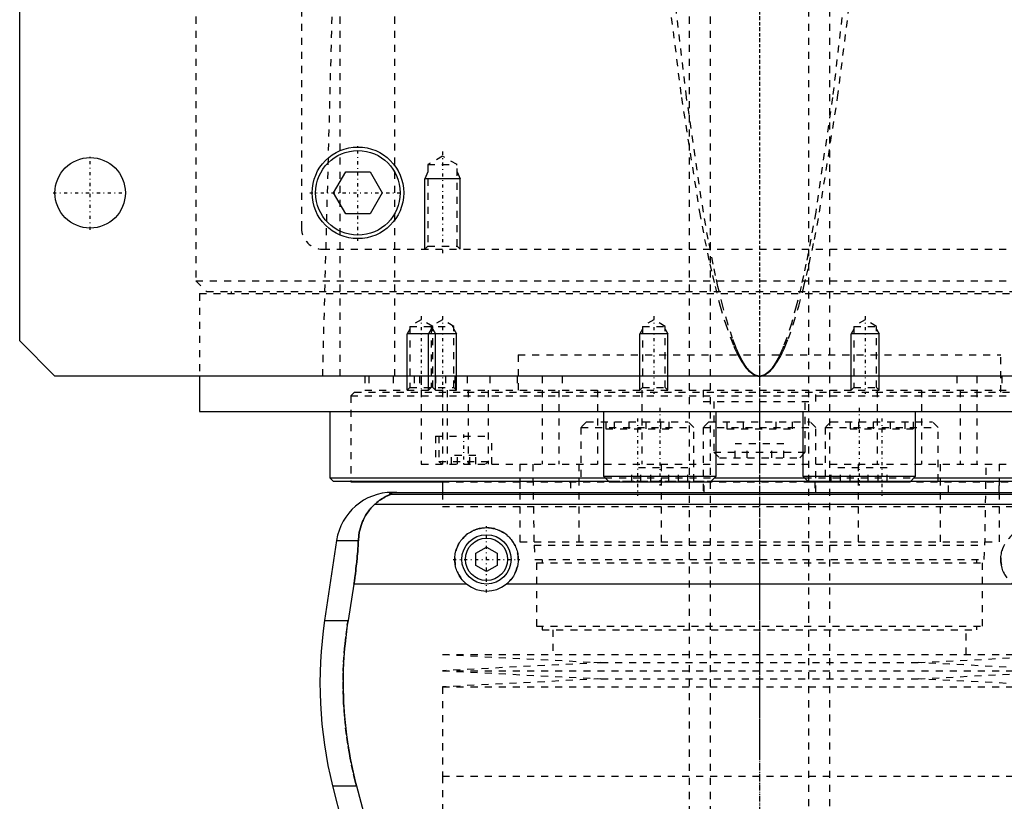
# Model space of a CAD drawing. Extents: x -105 to 105, y -137 to 442.
# Tile 3 of 10: x -105 to 35, y -44 to 67. Entities that reach past the tile are written whole.
import ezdxf

# ---------------------------------------------------------------- set-up
doc = ezdxf.new("R2010")
doc.units = 0
doc.linetypes.add('CENTER', pattern=[1.5, 0.45, -0.5, 0.05, -0.5])
doc.linetypes.add('DASHED', pattern=[2, 1, -1])
for name, color, linetype in [('AM_0', 7, 'CONTINUOUS'), ('AM_10', 7, 'CONTINUOUS'), ('AM_3', 7, 'DASHED'), ('AM_7', 7, 'CENTER')]:
    doc.layers.add(name, color=color, linetype=linetype)

msp = doc.modelspace()

# ---------------------------------------------------------------- linework, layer by layer
at = {"layer": 'AM_0', "color": 7, "linetype": 'CONTINUOUS'}
for p, q in [((-105, 21.5), (-105, 311.5)), ((-60.46, 42.5), (-58.73, 45.5)), ((-58.73, 45.5), (-55.27, 45.5)), ((-55.27, 45.5), (-53.54, 42.5)), ((-58.73, 39.5), (-60.46, 42.5)), ((-53.54, 42.5), (-55.27, 39.5)), ((-55.27, 39.5), (-58.73, 39.5)), ((-100, 16.5), (-105, 21.5)), ((100, 16.5), (-100, 16.5)), ((-79.5, 16.5), (-79.5, 11.5)), ((-79.5, 11.5), (79.5, 11.5)), ((-61, 11.5), (-61, 2.08)), ((-22.16, 11.5), (-22.16, 2.3)), ((-6.16, 2.3), (-6.16, 11.5)), ((6.16, 11.5), (6.16, 2.3)), ((22.16, 2.3), (22.16, 11.5)), ((-61, 2.08), (-60.5, 1.58)), ((-61, 2.08), (-21.94, 2.08)), ((-60.5, 1.58), (-21.44, 1.58)), ((-58, 1.58), (-58, 1.5)), ((-58, 1.5), (-45.03, 1.5)), ((-45, 1.58), (-45, 0)), ((-22.16, 2.3), (-21.36, 1.5)), ((-22.16, 2.3), (-6.16, 2.3)), ((-21.36, 1.5), (-6.96, 1.5)), ((-6.96, 1.5), (-6.16, 2.3)), ((-6.88, 1.58), (6.88, 1.58)), ((-6.38, 2.08), (6.38, 2.08)), ((6.16, 2.3), (6.96, 1.5)), ((6.16, 2.3), (22.16, 2.3)), ((6.96, 1.5), (21.36, 1.5)), ((21.36, 1.5), (22.16, 2.3)), ((21.44, 1.58), (60.5, 1.58)), ((21.94, 2.08), (61, 2.08)), ((-52.11, 0), (52.11, 0)), ((-52.38, -0.25), (52.38, -0.25)), ((-54.6, -1.69), (54.6, -1.69)), ((-60.02, -6.81), (-61.72, -18.16)), ((-60.02, -6.81), (-56.93, -6.81)), ((-40.25, -8.63), (-38.75, -7.77)), ((-38.75, -7.77), (-37.25, -8.63)), ((-40.25, -10.37), (-40.25, -8.63)), ((-37.25, -8.63), (-37.25, -10.37)), ((-38.75, -11.23), (-40.25, -10.37)), ((-37.25, -10.37), (-38.75, -11.23)), ((-57.58, -13.03), (-58.39, -18.16)), ((-41.54, -13.03), (-57.58, -13.03)), ((35.96, -13.03), (-35.96, -13.03)), ((-61.72, -18.16), (-58.39, -18.16)), ((-60.6, -41.62), (-57.89, -52.43)), ((-60.6, -41.62), (-57.2, -41.62)), ((-57.2, -41.62), (-55.78, -46.97))]:
    msp.add_line(p, q, dxfattribs=at)
for points in [[(-51.49, 0, 0), (-51.5, 0, 0), (-51.51, 0, 0), (-51.52, 0, 0), (-51.52, 0, 0), (-51.53, 0, 0), (-51.53, 0, 0), (-51.54, 0, 0), (-51.55, 0, 0), (-51.56, 0, 0), (-51.57, 0, 0), (-51.57, 0, 0), (-51.58, 0, 0), (-51.59, 0, 0), (-51.6, 0, 0), (-51.6, 0, 0), (-51.61, 0, 0), (-51.62, 0, 0), (-51.63, 0, 0), (-51.63, 0, 0), (-51.64, 0, 0), (-51.65, 0, 0), (-51.65, 0, 0), (-51.66, 0, 0), (-51.67, 0, 0), (-51.67, 0, 0), (-51.68, 0, 0), (-51.68, 0, 0), (-51.69, 0, 0), (-51.7, 0, 0), (-51.7, 0, 0), (-51.71, 0, 0), (-51.72, 0, 0), (-51.72, 0, 0), (-51.73, 0, 0), (-51.73, 0, 0), (-51.74, 0, 0), (-51.75, 0, 0), (-51.76, 0, 0), (-51.76, -0.01, 0), (-51.77, -0.01, 0), (-51.77, -0.01, 0), (-51.78, -0.01, 0), (-51.78, -0.01, 0), (-51.79, -0.01, 0), (-51.8, -0.01, 0), (-51.8, -0.01, 0), (-51.81, -0.01, 0), (-51.81, -0.01, 0), (-51.82, -0.01, 0), (-51.82, -0.01, 0), (-51.84, -0.01, 0), (-51.87, -0.01, 0), (-51.89, -0.01, 0), (-51.91, -0.01, 0), (-51.93, -0.01, 0), (-51.96, -0.02, 0), (-51.99, -0.02, 0), (-52.01, -0.02, 0), (-52.04, -0.02, 0), (-52.05, -0.03, 0), (-52.06, -0.03, 0), (-52.08, -0.03, 0), (-52.1, -0.03, 0), (-52.1, -0.03, 0), (-52.11, -0.03, 0), (-52.13, -0.04, 0), (-52.15, -0.04, 0), (-52.15, -0.04, 0), (-52.16, -0.04, 0), (-52.17, -0.04, 0), (-52.19, -0.04, 0), (-52.23, -0.05, 0), (-52.3, -0.07, 0), (-52.35, -0.08, 0), (-52.39, -0.1, 0), (-52.41, -0.11, 0), (-52.42, -0.12, 0), (-52.43, -0.13, 0), (-52.45, -0.14, 0), (-52.45, -0.16, 0), (-52.45, -0.17, 0), (-52.45, -0.19, 0), (-52.44, -0.2, 0), (-52.44, -0.21, 0), (-52.43, -0.22, 0), (-52.41, -0.23, 0), (-52.39, -0.25, 0), (-52.38, -0.25, 0)], [(-52.38, -0.25, 0), (-52.38, -0.25, 0), (-52.38, -0.26, 0), (-52.38, -0.26, 0), (-52.38, -0.26, 0), (-52.38, -0.26, 0), (-52.38, -0.26, 0), (-52.38, -0.27, 0), (-52.38, -0.27, 0), (-52.38, -0.27, 0), (-52.39, -0.27, 0), (-52.39, -0.28, 0), (-52.39, -0.28, 0), (-52.4, -0.28, 0), (-52.41, -0.28, 0), (-52.41, -0.29, 0), (-52.42, -0.29, 0), (-52.43, -0.3, 0), (-52.43, -0.3, 0), (-52.44, -0.3, 0), (-52.45, -0.31, 0), (-52.46, -0.31, 0), (-52.46, -0.31, 0), (-52.47, -0.32, 0), (-52.48, -0.32, 0), (-52.49, -0.33, 0), (-52.5, -0.33, 0), (-52.5, -0.33, 0), (-52.51, -0.34, 0), (-52.53, -0.34, 0), (-52.54, -0.35, 0), (-52.55, -0.35, 0), (-52.57, -0.36, 0), (-52.57, -0.36, 0), (-52.58, -0.37, 0), (-52.6, -0.37, 0), (-52.61, -0.38, 0), (-52.66, -0.4, 0), (-52.76, -0.45, 0), (-52.88, -0.51, 0), (-53, -0.57, 0), (-53.06, -0.6, 0), (-53.13, -0.64, 0), (-53.27, -0.72, 0), (-53.43, -0.81, 0), (-53.59, -0.91, 0), (-53.76, -1.02, 0), (-53.94, -1.15, 0), (-54.03, -1.21, 0), (-54.12, -1.29, 0), (-54.31, -1.44, 0), (-54.5, -1.6, 0), (-54.6, -1.69, 0)], [(-54.6, -1.69, 0), (-54.72, -1.8, 0), (-54.94, -2.02, 0), (-55.16, -2.25, 0), (-55.26, -2.37, 0), (-55.36, -2.49, 0), (-55.55, -2.74, 0), (-55.73, -3, 0), (-55.9, -3.27, 0), (-56.06, -3.55, 0), (-56.2, -3.83, 0), (-56.27, -3.98, 0), (-56.33, -4.12, 0), (-56.45, -4.42, 0), (-56.55, -4.72, 0), (-56.65, -5.03, 0), (-56.73, -5.34, 0), (-56.8, -5.66, 0), (-56.82, -5.83, 0), (-56.85, -5.99, 0), (-56.89, -6.32, 0), (-56.92, -6.65, 0), (-56.93, -6.81, 0)], [(-41.54, -13.03, 0), (-41.62, -12.97, 0), (-41.77, -12.83, 0), (-41.92, -12.69, 0), (-41.99, -12.62, 0), (-42.06, -12.55, 0), (-42.2, -12.39, 0), (-42.33, -12.23, 0), (-42.45, -12.06, 0), (-42.57, -11.89, 0), (-42.67, -11.7, 0), (-42.72, -11.61, 0), (-42.77, -11.52, 0), (-42.86, -11.32, 0), (-42.95, -11.13, 0), (-43.02, -10.93, 0), (-43.08, -10.73, 0), (-43.13, -10.52, 0), (-43.15, -10.42, 0), (-43.18, -10.32, 0), (-43.21, -10.11, 0), (-43.23, -9.91, 0), (-43.24, -9.81, 0), (-43.25, -9.71, 0), (-43.25, -9.51, 0), (-43.25, -9.31, 0), (-43.24, -9.21, 0), (-43.23, -9.11, 0), (-43.21, -8.91, 0), (-43.18, -8.7, 0), (-43.14, -8.5, 0), (-43.09, -8.3, 0), (-43.03, -8.1, 0), (-42.99, -8.01, 0), (-42.96, -7.91, 0), (-42.88, -7.72, 0), (-42.8, -7.53, 0), (-42.7, -7.34, 0), (-42.6, -7.17, 0), (-42.49, -6.99, 0), (-42.43, -6.91, 0), (-42.37, -6.83, 0), (-42.25, -6.67, 0), (-42.12, -6.52, 0), (-41.98, -6.37, 0), (-41.84, -6.23, 0), (-41.7, -6.1, 0), (-41.62, -6.03, 0), (-41.54, -5.97, 0), (-41.38, -5.85, 0), (-41.21, -5.73, 0), (-41.03, -5.62, 0), (-40.85, -5.52, 0), (-40.67, -5.43, 0), (-40.57, -5.38, 0), (-40.47, -5.34, 0), (-40.28, -5.27, 0), (-40.08, -5.2, 0), (-39.87, -5.14, 0), (-39.67, -5.1, 0), (-39.46, -5.06, 0), (-39.36, -5.04, 0), (-39.26, -5.03, 0), (-39.05, -5.01, 0), (-38.85, -5, 0), (-38.75, -5, 0), (-38.65, -5, 0), (-38.45, -5.01, 0), (-38.24, -5.03, 0), (-38.14, -5.04, 0), (-38.04, -5.06, 0), (-37.83, -5.1, 0), (-37.63, -5.14, 0), (-37.42, -5.2, 0), (-37.22, -5.27, 0), (-37.03, -5.34, 0), (-36.93, -5.38, 0), (-36.83, -5.43, 0), (-36.65, -5.52, 0), (-36.47, -5.62, 0), (-36.29, -5.73, 0), (-36.12, -5.85, 0), (-35.96, -5.97, 0), (-35.88, -6.03, 0), (-35.8, -6.1, 0), (-35.66, -6.23, 0), (-35.52, -6.37, 0), (-35.38, -6.52, 0), (-35.25, -6.67, 0), (-35.13, -6.83, 0), (-35.07, -6.91, 0), (-35.01, -6.99, 0), (-34.9, -7.17, 0), (-34.8, -7.34, 0), (-34.7, -7.53, 0), (-34.62, -7.72, 0), (-34.54, -7.91, 0), (-34.51, -8.01, 0), (-34.47, -8.1, 0), (-34.41, -8.3, 0), (-34.36, -8.5, 0), (-34.32, -8.7, 0), (-34.29, -8.91, 0), (-34.27, -9.11, 0), (-34.26, -9.21, 0), (-34.25, -9.31, 0), (-34.25, -9.51, 0), (-34.25, -9.71, 0), (-34.26, -9.81, 0), (-34.27, -9.91, 0), (-34.29, -10.11, 0), (-34.32, -10.32, 0), (-34.35, -10.42, 0), (-34.37, -10.52, 0), (-34.42, -10.73, 0), (-34.48, -10.93, 0), (-34.55, -11.13, 0), (-34.64, -11.32, 0), (-34.73, -11.52, 0), (-34.78, -11.61, 0), (-34.83, -11.7, 0), (-34.93, -11.89, 0), (-35.05, -12.06, 0), (-35.17, -12.23, 0), (-35.3, -12.39, 0), (-35.44, -12.55, 0), (-35.51, -12.62, 0), (-35.58, -12.69, 0), (-35.73, -12.83, 0), (-35.88, -12.97, 0), (-35.96, -13.03, 0)], [(-56.93, -6.81, 0), (-56.94, -6.99, 0), (-56.96, -7.33, 0), (-56.98, -7.68, 0), (-56.99, -7.85, 0), (-57, -8.03, 0), (-57.03, -8.37, 0), (-57.06, -8.72, 0), (-57.09, -9.07, 0), (-57.12, -9.42, 0), (-57.15, -9.77, 0), (-57.17, -9.94, 0), (-57.19, -10.12, 0), (-57.23, -10.46, 0), (-57.27, -10.81, 0), (-57.31, -11.15, 0), (-57.36, -11.5, 0), (-57.4, -11.84, 0), (-57.43, -12.01, 0), (-57.45, -12.18, 0), (-57.5, -12.52, 0), (-57.55, -12.86, 0), (-57.58, -13.03, 0)], [(34.78, -11.61, 0), (34.73, -11.52, 0), (34.64, -11.32, 0), (34.55, -11.13, 0), (34.48, -10.93, 0), (34.42, -10.73, 0), (34.37, -10.52, 0), (34.35, -10.42, 0), (34.32, -10.32, 0), (34.29, -10.11, 0), (34.27, -9.91, 0), (34.26, -9.81, 0), (34.25, -9.71, 0), (34.25, -9.51, 0), (34.25, -9.31, 0), (34.26, -9.21, 0), (34.27, -9.11, 0), (34.29, -8.91, 0), (34.32, -8.7, 0), (34.36, -8.5, 0), (34.41, -8.3, 0), (34.47, -8.1, 0), (34.51, -8.01, 0), (34.54, -7.91, 0), (34.62, -7.72, 0), (34.7, -7.53, 0), (34.8, -7.34, 0)], [(-58.39, -18.16, 0), (-58.5, -18.82, 0), (-58.67, -20.16, 0), (-58.82, -21.48, 0), (-58.88, -22.14, 0), (-58.94, -22.8, 0), (-59.02, -24.1, 0), (-59.07, -25.38, 0), (-59.09, -26.64, 0), (-59.09, -27.88, 0), (-59.06, -29.15, 0), (-59.03, -29.79, 0), (-58.99, -30.44, 0), (-58.9, -31.75, 0), (-58.78, -33.07, 0), (-58.62, -34.4, 0), (-58.43, -35.73, 0), (-58.21, -37.05, 0), (-58.09, -37.72, 0), (-57.96, -38.38, 0), (-57.68, -39.69, 0), (-57.37, -40.98, 0), (-57.2, -41.62, 0)]]:
    msp.add_polyline3d(points, dxfattribs=at)
for centre, radius in [((-57, 42.5), 6.5), ((-57, 42.5), 6), ((-95, 42.5), 5), ((-38.75, -9.5), 3.5), ((-38.75, -9.5), 3)]:
    msp.add_circle(centre, radius, dxfattribs=at)
for centre, radius, start, end in [((-52.11, -8), 8, 90, 171.467), ((-38.75, -9.5), 4.5, 231.7104, 308.2896), ((-2.39, -27.06), 60, 171.467, 194.0378)]:
    msp.add_arc(centre, radius, start, end, dxfattribs=at)
at = {"layer": 'AM_10', "color": 7, "linetype": 'CONTINUOUS'}
for p, q in [((-47.07, 45.5), (-47.5, 44.5)), ((-42.93, 45.5), (-42.5, 44.5)), ((-42.5, 44.5), (-47.5, 44.5)), ((-47.5, 34.5), (-47.5, 44.5)), ((-42.5, 34.5), (-42.5, 44.5)), ((-49.62, 23.16), (-50, 22.5)), ((-50, 14.5), (-50, 22.5)), ((-43, 22.5), (-50, 22.5)), ((-46.62, 23.16), (-47, 22.5)), ((-47, 14.5), (-47, 22.5)), ((-46.38, 23.16), (-46, 22.5)), ((-46, 14.5), (-46, 22.5)), ((-43.38, 23.16), (-43, 22.5)), ((-43, 14.5), (-43, 22.5)), ((-16.62, 23.16), (-17, 22.5)), ((-13, 22.5), (-17, 22.5)), ((-17, 14.5), (-17, 22.5)), ((-13.38, 23.16), (-13, 22.5)), ((-13, 14.5), (-13, 22.5)), ((13.38, 23.16), (13, 22.5)), ((17, 22.5), (13, 22.5)), ((13, 14.5), (13, 22.5)), ((16.62, 23.16), (17, 22.5)), ((17, 14.5), (17, 22.5))]:
    msp.add_line(p, q, dxfattribs=at)
at = {"layer": 'AM_3', "color": 6, "linetype": 'DASHED'}
for p, q in [((-7, 415.5), (-7, -110.5)), ((7, -110.5), (7, 415.5)), ((-10, 403.5), (-10, -70.5)), ((10, -70.5), (10, 403.5)), ((-65, 292.5), (-65, 37.5)), ((-80, 291.5), (-80, 30)), ((-51.74, 16.5), (-51.74, 77.05)), ((-59.5, 16.5), (-59.5, 75.49)), ((-62, 16.5), (-60.5, 73.35)), ((-45, 47.69), (-47.07, 46.5)), ((-42.93, 46.5), (-45, 47.69)), ((-47.07, 46.5), (-47.07, 34.93)), ((-47.07, 46.5), (-42.93, 46.5)), ((-42.93, 34.93), (-42.93, 46.5)), ((-62, 34.5), (62, 34.5)), ((-47.07, 34.93), (-47.5, 34.5)), ((-47.07, 34.93), (-42.93, 34.93)), ((-42.5, 34.5), (-42.93, 34.93)), ((-80, 30), (-78.5, 28.5)), ((-80, 30), (80, 30)), ((-79.5, 28.2), (-79.5, 16.5)), ((-79.5, 28.2), (79.5, 28.2)), ((-78.5, 28.5), (78.5, 28.5)), ((-75, 28.5), (-75, 28.2)), ((-48, 24.5), (-49.62, 23.56)), ((-46.38, 23.56), (-48, 24.5)), ((-45, 24.5), (-46.62, 23.56)), ((-43.38, 23.56), (-45, 24.5)), ((-15, 24.5), (-16.62, 23.56)), ((-13.38, 23.56), (-15, 24.5)), ((15, 24.5), (13.38, 23.56)), ((16.62, 23.56), (15, 24.5)), ((-49.62, 23.56), (-49.62, 14.88)), ((-49.62, 23.56), (-43.38, 23.56)), ((-46.62, 23.56), (-46.62, 14.88)), ((-46.38, 14.88), (-46.38, 23.56)), ((-43.38, 14.88), (-43.38, 23.56)), ((-16.62, 23.56), (-16.62, 14.88)), ((-16.62, 23.56), (-13.38, 23.56)), ((-13.38, 14.88), (-13.38, 23.56)), ((13.38, 23.56), (13.38, 14.88)), ((13.38, 23.56), (16.62, 23.56)), ((16.62, 14.88), (16.62, 23.56)), ((-34.25, 19.5), (34.25, 19.5)), ((-34.25, 19.5), (-34.25, 14.2)), ((-34.25, 19.5), (0, 19.5)), ((34.25, 14.2), (34.25, 19.5)), ((-56, 16.5), (-56, 14.5)), ((-55.47, 16.5), (-55.47, 14.5)), ((-52, 16.5), (-52, 14.5)), ((-49, 16.5), (-49, 14.5)), ((-48.25, 16.5), (-48.25, 14.5)), ((-48, 16.5), (-48, 4)), ((-46, 16.5), (-46, 14.5)), ((-44.59, 16.5), (-44.59, 14.5)), ((-43.24, 16.5), (-43.24, 14.5)), ((-43.09, 14.5), (-43.09, 16.5)), ((-41.5, 16.5), (-41.5, 14.5)), ((-38.29, 16.5), (-38.29, 14.5)), ((-34.38, 16.5), (-34.38, 14.5)), ((-30.84, 16.5), (-30.84, 14.5)), ((-28, 16.5), (-28, 14.5)), ((28, 16.5), (28, 14.5)), ((30.84, 16.5), (30.84, 14.5)), ((34.38, 16.5), (34.38, 14.5)), ((-57.5, 14.2), (-58, 13.7)), ((-57.5, 14.2), (57.5, 14.2)), ((-56, 14.5), (56, 14.5)), ((-49.62, 14.88), (-50, 14.5)), ((-49.62, 14.88), (-43.38, 14.88)), ((-46.62, 14.88), (-47, 14.5)), ((-46, 14.5), (-46.38, 14.88)), ((-45, 14.5), (-45, 4)), ((-44.34, 14.5), (-44.34, 4)), ((-43, 14.5), (-43.38, 14.88)), ((-41.36, 14.5), (-41.36, 4)), ((-38.5, 14.5), (-38.5, 4)), ((-30.85, 14.5), (-30.85, 4)), ((-28.48, 14.5), (-28.48, 4)), ((-23, 14.5), (-23, 4)), ((-16.62, 14.88), (-17, 14.5)), ((-16.7, 14.5), (-16.7, 4)), ((-16.62, 14.88), (-13.38, 14.88)), ((-13, 14.5), (-13.38, 14.88)), ((-8, 14.5), (-8, 12.9)), ((0, 14.5), (0, 4)), ((8, 12.9), (8, 14.5)), ((13.38, 14.88), (13, 14.5)), ((13.38, 14.88), (16.62, 14.88)), ((17, 14.5), (16.62, 14.88)), ((16.7, 14.5), (16.7, 4)), ((23, 14.5), (23, 4)), ((28.48, 14.5), (28.48, 4)), ((30.85, 14.5), (30.85, 4)), ((-58, 13.7), (-58, 1.58)), ((-58, 13.7), (58, 13.7)), ((-8, 12.9), (8, 12.9)), ((-6.5, 12.9), (-6.5, 5.7)), ((6.5, 5.7), (6.5, 12.9)), ((-24.54, 10), (-25.34, 9.2)), ((-24.54, 10), (-10.14, 10)), ((-21.8, 10), (-21.8, 9)), ((-20.61, 10), (-20.61, 9)), ((-18.54, 10), (-18.54, 9)), ((-16.15, 10), (-16.15, 9)), ((-14.07, 10), (-14.07, 9)), ((-12.88, 10), (-12.88, 9)), ((-9.34, 9.2), (-10.14, 10)), ((-7.2, 10), (-8, 9.2)), ((-7.2, 10), (7.2, 10)), ((-4.62, 10), (-4.62, 9)), ((-2.31, 10), (-2.31, 9)), ((2.31, 10), (2.31, 9)), ((4.62, 10), (4.62, 9)), ((8, 9.2), (7.2, 10)), ((10.14, 10), (9.34, 9.2)), ((10.14, 10), (24.54, 10)), ((12.88, 10), (12.88, 9)), ((14.07, 10), (14.07, 9)), ((16.15, 10), (16.15, 9)), ((18.54, 10), (18.54, 9)), ((20.61, 10), (20.61, 9)), ((21.8, 10), (21.8, 9)), ((25.34, 9.2), (24.54, 10)), ((-25.34, 9.2), (-25.34, 1.6)), ((-25.34, 9.2), (-9.34, 9.2)), ((-21.8, 9), (-12.88, 9)), ((-9.34, 1.6), (-9.34, 9.2)), ((-8, 9.2), (-8, 0)), ((-8, 9.2), (8, 9.2)), ((-4.62, 9), (4.62, 9)), ((8, 0), (8, 9.2)), ((9.34, 9.2), (9.34, 1.6)), ((9.34, 9.2), (25.34, 9.2)), ((12.88, 9), (21.8, 9)), ((25.34, 1.6), (25.34, 9.2)), ((-46, 8), (-46, 4)), ((-46, 8), (-38, 8)), ((-45.5, 8), (-45.5, 4.4)), ((-38, 4), (-38, 8)), ((-6.5, 5.7), (-5.7, 4.9)), ((-6.5, 5.7), (6.5, 5.7)), ((-3.46, 4.9), (-3.46, 6.9)), ((3.46, 6.9), (-3.46, 6.9)), ((-1.73, 4.9), (-1.73, 6.9)), ((1.73, 4.9), (1.73, 6.9)), ((3.46, 4.9), (3.46, 6.9)), ((5.7, 4.9), (6.5, 5.7)), ((-45.5, 4.4), (-45.1, 4)), ((-45.5, 4.4), (-38.5, 4.4)), ((-43.73, 4), (-43.73, 5.25)), ((-40.27, 5.25), (-43.73, 5.25)), ((-42.87, 4), (-42.87, 5.25)), ((-41.13, 4), (-41.13, 5.25)), ((-40.27, 4), (-40.27, 5.25)), ((-38.9, 4), (-38.5, 4.4)), ((-5.7, 4.9), (5.7, 4.9)), ((-48, 4), (48, 4)), ((-34, 4), (-34, -7)), ((-32.18, 4), (-32, -7.5)), ((-25.65, 4), (-25.65, -7)), ((-18.12, 1.5), (-18.12, 3.5)), ((-10.19, 3.5), (-18.12, 3.5)), ((-16.83, 1.5), (-16.83, 3.5)), ((-15.44, 1.5), (-15.44, 3.5)), ((-13.98, 4), (-13.98, -7)), ((-12.87, 1.5), (-12.87, 3.5)), ((-11.48, 1.5), (-11.48, 3.5)), ((-10.19, 1.5), (-10.19, 3.5)), ((10.19, 1.5), (10.19, 3.5)), ((18.12, 3.5), (10.19, 3.5)), ((11.48, 1.5), (11.48, 3.5)), ((12.87, 1.5), (12.87, 3.5)), ((13.98, 4), (13.98, -7)), ((15.44, 1.5), (15.44, 3.5)), ((16.83, 1.5), (16.83, 3.5)), ((18.12, 1.5), (18.12, 3.5)), ((25.65, 4), (25.65, -7)), ((32, -7.5), (32.18, 4)), ((34, 4), (34, -7)), ((-45.03, 1.5), (-21.36, 1.5)), ((-34, 1.5), (-34, 0)), ((-26.84, 1.6), (-26.84, 0)), ((-26.84, 1.6), (-7.84, 1.6)), ((-21.94, 2.08), (-6.38, 2.08)), ((-21.44, 1.58), (-6.88, 1.58)), ((-17.73, 1.6), (-17.73, 1.5)), ((-17.73, 1.5), (45.03, 1.5)), ((-12.26, 1.5), (-12.26, 1.6)), ((-7.84, 0), (-7.84, 1.6)), ((6.38, 2.08), (21.94, 2.08)), ((6.88, 1.58), (21.44, 1.58)), ((7.84, 1.6), (7.84, 0)), ((7.84, 1.6), (26.84, 1.6)), ((12.26, 1.6), (12.26, 1.5)), ((17.73, 1.5), (17.73, 1.6)), ((26.84, 0), (26.84, 1.6)), ((34, 0), (34, 1.5)), ((-45, 0), (-45, -2)), ((-45, -2), (45, -2)), ((-45, -2), (45, -2)), ((-34, -7), (34, -7)), ((-32, -7.5), (-31.9, -9.5)), ((-32, -7.5), (32, -7.5)), ((31.9, -9.5), (32, -7.5)), ((-31.9, -9.5), (31.9, -9.5)), ((-30.85, -9.5), (-30.85, -10)), ((30.85, -10), (30.85, -9.5)), ((-31.65, -10), (-31.65, -19)), ((-31.65, -10), (31.65, -10)), ((31.65, -19), (31.65, -10)), ((-31.65, -19), (31.65, -19)), ((-30.85, -19), (-30.85, -19.5)), ((-30.85, -19.5), (30.85, -19.5)), ((-29.35, -19.5), (-29.35, -23)), ((29.35, -23), (29.35, -19.5)), ((30.85, -19.5), (30.85, -19)), ((-45, -23), (-22.5, -24.15)), ((-45, -23), (45, -23)), ((22.5, -24.15), (45, -23)), ((-22.5, -24.15), (-45, -25.3)), ((-22.5, -24.15), (22.5, -24.15)), ((45, -25.3), (22.5, -24.15)), ((-45, -25.3), (-22.5, -26.45)), ((-45, -25.3), (45, -25.3)), ((-22.5, -26.45), (-45, -27.6)), ((-22.5, -26.45), (22.5, -26.45)), ((22.5, -26.45), (45, -25.3)), ((45, -27.6), (22.5, -26.45)), ((-45, -27.6), (-45, -40.25)), ((-45, -27.6), (45, -27.6)), ((-45, -40.25), (45, -40.25)), ((-45, -40.25), (-45, -52.9)), ((-45, -40.25), (0, -40.25))]:
    msp.add_line(p, q, dxfattribs=at)
for points in [[(-13.28, 73.35, 0), (-11.09, 56.03, 0), (-8.52, 39.76, 0), (-7.79, 35.9, 0), (-7.05, 32.38, 0), (-6.68, 30.76, 0), (-6.31, 29.22, 0), (-5.57, 26.4, 0), (-4.83, 23.94, 0), (-4.09, 21.83, 0), (-3.65, 20.76, 0), (-3.53, 20.47, 0), (-3.41, 20.2, 0), (-3.35, 20.07, 0), (-3.28, 19.94, 0), (-3.16, 19.68, 0), (-3.04, 19.44, 0), (-2.91, 19.2, 0), (-2.79, 18.98, 0), (-2.66, 18.76, 0), (-2.6, 18.66, 0), (-2.54, 18.56, 0), (-2.42, 18.36, 0), (-2.29, 18.17, 0), (-2.23, 18.09, 0), (-2.17, 18, 0), (-2.05, 17.83, 0), (-1.92, 17.68, 0), (-1.86, 17.6, 0), (-1.8, 17.53, 0), (-1.67, 17.39, 0), (-1.55, 17.26, 0), (-1.43, 17.15, 0), (-1.3, 17.04, 0), (-1.18, 16.94, 0), (-1.12, 16.9, 0), (-1.05, 16.85, 0), (-0.93, 16.78, 0), (-0.81, 16.71, 0), (-0.68, 16.65, 0), (-0.56, 16.6, 0), (-0.49, 16.58, 0), (-0.46, 16.57, 0), (-0.44, 16.56, 0), (-0.43, 16.56, 0), (-0.42, 16.56, 0), (-0.4, 16.55, 0), (-0.38, 16.55, 0), (-0.37, 16.54, 0), (-0.36, 16.54, 0), (-0.34, 16.54, 0), (-0.32, 16.53, 0), (-0.31, 16.53, 0), (-0.3, 16.53, 0), (-0.28, 16.52, 0), (-0.26, 16.52, 0), (-0.24, 16.52, 0), (-0.22, 16.51, 0), (-0.2, 16.51, 0), (-0.19, 16.51, 0), (-0.18, 16.51, 0), (-0.15, 16.51, 0), (-0.13, 16.51, 0), (-0.11, 16.5, 0), (-0.09, 16.5, 0), (-0.07, 16.5, 0), (-0.06, 16.5, 0), (-0.05, 16.5, 0), (-0.03, 16.5, 0), (-0.01, 16.5, 0), (0, 16.5, 0)], [(0, 16.5, 0), (-0.01, 16.5, 0), (-0.03, 16.5, 0), (-0.05, 16.5, 0), (-0.06, 16.5, 0), (-0.07, 16.5, 0), (-0.09, 16.5, 0), (-0.11, 16.5, 0), (-0.13, 16.51, 0), (-0.14, 16.51, 0), (-0.16, 16.51, 0), (-0.17, 16.51, 0), (-0.18, 16.51, 0), (-0.2, 16.51, 0), (-0.22, 16.52, 0), (-0.24, 16.52, 0), (-0.26, 16.52, 0), (-0.28, 16.53, 0), (-0.29, 16.53, 0), (-0.3, 16.53, 0), (-0.32, 16.54, 0), (-0.34, 16.54, 0), (-0.35, 16.54, 0), (-0.36, 16.55, 0), (-0.38, 16.55, 0), (-0.4, 16.56, 0), (-0.41, 16.56, 0), (-0.42, 16.56, 0), (-0.43, 16.57, 0), (-0.45, 16.58, 0), (-0.47, 16.58, 0), (-0.49, 16.59, 0), (-0.51, 16.6, 0), (-0.52, 16.6, 0), (-0.53, 16.6, 0), (-0.55, 16.61, 0), (-0.57, 16.62, 0), (-0.59, 16.63, 0), (-0.61, 16.63, 0), (-0.63, 16.64, 0), (-0.64, 16.65, 0), (-0.65, 16.65, 0), (-0.67, 16.66, 0), (-0.69, 16.67, 0), (-0.75, 16.71, 0), (-0.87, 16.78, 0), (-0.99, 16.85, 0), (-1.04, 16.9, 0), (-1.1, 16.94, 0), (-1.22, 17.04, 0), (-1.33, 17.15, 0), (-1.45, 17.27, 0), (-1.56, 17.39, 0), (-1.68, 17.53, 0), (-1.74, 17.6, 0), (-1.8, 17.68, 0), (-1.91, 17.83, 0), (-2.03, 18, 0), (-2.09, 18.09, 0), (-2.14, 18.18, 0), (-2.26, 18.36, 0), (-2.38, 18.56, 0), (-2.43, 18.66, 0), (-2.49, 18.76, 0), (-2.61, 18.98, 0), (-2.72, 19.2, 0), (-2.84, 19.44, 0), (-2.95, 19.68, 0), (-3.07, 19.94, 0), (-3.13, 20.07, 0), (-3.19, 20.2, 0), (-3.3, 20.48, 0), (-3.42, 20.76, 0), (-3.82, 21.83, 0), (-4.52, 23.94, 0), (-5.21, 26.41, 0), (-5.9, 29.22, 0), (-6.24, 30.76, 0), (-6.59, 32.39, 0), (-7.28, 35.91, 0), (-7.97, 39.77, 0), (-10.36, 56.04, 0), (-12.4, 73.35, 0)], [(0, 16.5, 0), (0.01, 16.5, 0), (0.03, 16.5, 0), (0.05, 16.5, 0), (0.06, 16.5, 0), (0.07, 16.5, 0), (0.09, 16.5, 0), (0.11, 16.5, 0), (0.13, 16.51, 0), (0.15, 16.51, 0), (0.18, 16.51, 0), (0.19, 16.51, 0), (0.2, 16.51, 0), (0.22, 16.51, 0), (0.24, 16.52, 0), (0.26, 16.52, 0), (0.28, 16.52, 0), (0.3, 16.53, 0), (0.31, 16.53, 0), (0.32, 16.53, 0), (0.34, 16.54, 0), (0.36, 16.54, 0), (0.37, 16.54, 0), (0.38, 16.55, 0), (0.4, 16.55, 0), (0.42, 16.56, 0), (0.43, 16.56, 0), (0.44, 16.56, 0), (0.46, 16.57, 0), (0.49, 16.58, 0), (0.51, 16.58, 0), (0.53, 16.59, 0), (0.55, 16.6, 0), (0.56, 16.6, 0), (0.57, 16.6, 0), (0.59, 16.61, 0), (0.61, 16.62, 0), (0.68, 16.65, 0), (0.81, 16.71, 0), (0.93, 16.78, 0), (1.05, 16.85, 0), (1.12, 16.9, 0), (1.18, 16.94, 0), (1.3, 17.04, 0), (1.43, 17.15, 0), (1.55, 17.26, 0), (1.67, 17.39, 0), (1.8, 17.53, 0), (1.86, 17.6, 0), (1.92, 17.68, 0), (2.05, 17.83, 0), (2.17, 18, 0), (2.23, 18.09, 0), (2.29, 18.17, 0), (2.42, 18.36, 0), (2.54, 18.56, 0), (2.6, 18.66, 0), (2.66, 18.76, 0), (2.79, 18.98, 0), (2.91, 19.2, 0), (3.04, 19.44, 0), (3.16, 19.68, 0), (3.28, 19.94, 0), (3.35, 20.07, 0), (3.41, 20.2, 0), (3.53, 20.47, 0), (3.65, 20.76, 0), (4.09, 21.83, 0), (4.83, 23.94, 0), (5.57, 26.4, 0), (6.31, 29.22, 0), (6.68, 30.76, 0), (7.05, 32.38, 0), (7.79, 35.9, 0), (8.52, 39.76, 0), (11.09, 56.03, 0), (13.28, 73.35, 0)], [(12.4, 73.35, 0), (10.36, 56.04, 0), (7.97, 39.77, 0), (7.28, 35.91, 0), (6.59, 32.39, 0), (6.24, 30.76, 0), (5.9, 29.22, 0), (5.21, 26.41, 0), (4.52, 23.94, 0), (3.82, 21.83, 0), (3.42, 20.76, 0), (3.3, 20.48, 0), (3.19, 20.2, 0), (3.13, 20.07, 0), (3.07, 19.94, 0), (2.95, 19.68, 0), (2.84, 19.44, 0), (2.72, 19.2, 0), (2.61, 18.98, 0), (2.49, 18.76, 0), (2.43, 18.66, 0), (2.38, 18.56, 0), (2.26, 18.36, 0), (2.14, 18.18, 0), (2.09, 18.09, 0), (2.03, 18, 0), (1.91, 17.83, 0), (1.8, 17.68, 0), (1.74, 17.6, 0), (1.68, 17.53, 0), (1.56, 17.39, 0), (1.45, 17.27, 0), (1.33, 17.15, 0), (1.22, 17.04, 0), (1.1, 16.94, 0), (1.04, 16.9, 0), (0.99, 16.85, 0), (0.87, 16.78, 0), (0.75, 16.71, 0), (0.64, 16.65, 0), (0.57, 16.62, 0), (0.55, 16.61, 0), (0.53, 16.6, 0), (0.52, 16.6, 0), (0.51, 16.6, 0), (0.49, 16.59, 0), (0.47, 16.58, 0), (0.45, 16.58, 0), (0.43, 16.57, 0), (0.42, 16.56, 0), (0.41, 16.56, 0), (0.4, 16.56, 0), (0.38, 16.55, 0), (0.36, 16.55, 0), (0.35, 16.54, 0), (0.34, 16.54, 0), (0.32, 16.54, 0), (0.3, 16.53, 0), (0.29, 16.53, 0), (0.28, 16.53, 0), (0.26, 16.52, 0), (0.24, 16.52, 0), (0.22, 16.52, 0), (0.2, 16.51, 0), (0.18, 16.51, 0), (0.17, 16.51, 0), (0.16, 16.51, 0), (0.14, 16.51, 0), (0.13, 16.51, 0), (0.11, 16.5, 0), (0.09, 16.5, 0), (0.07, 16.5, 0), (0.06, 16.5, 0), (0.05, 16.5, 0), (0.03, 16.5, 0), (0.01, 16.5, 0), (0, 16.5, 0)], [(-52.38, -0.25, 0), (-52.39, -0.25, 0), (-52.41, -0.23, 0), (-52.43, -0.22, 0), (-52.44, -0.21, 0), (-52.44, -0.2, 0), (-52.45, -0.19, 0), (-52.45, -0.17, 0), (-52.45, -0.16, 0), (-52.45, -0.14, 0), (-52.43, -0.13, 0), (-52.42, -0.12, 0), (-52.41, -0.11, 0), (-52.39, -0.1, 0), (-52.35, -0.08, 0), (-52.3, -0.07, 0), (-52.23, -0.05, 0), (-52.19, -0.04, 0), (-52.17, -0.04, 0), (-52.16, -0.04, 0), (-52.15, -0.04, 0), (-52.15, -0.04, 0), (-52.13, -0.04, 0), (-52.11, -0.03, 0), (-52.1, -0.03, 0), (-52.1, -0.03, 0), (-52.08, -0.03, 0), (-52.06, -0.03, 0), (-52.05, -0.03, 0), (-52.04, -0.02, 0), (-52.01, -0.02, 0), (-51.99, -0.02, 0), (-51.96, -0.02, 0), (-51.93, -0.01, 0), (-51.91, -0.01, 0), (-51.89, -0.01, 0), (-51.87, -0.01, 0), (-51.84, -0.01, 0), (-51.82, -0.01, 0), (-51.82, -0.01, 0), (-51.81, -0.01, 0), (-51.81, -0.01, 0), (-51.8, -0.01, 0), (-51.8, -0.01, 0), (-51.79, -0.01, 0), (-51.78, -0.01, 0), (-51.78, -0.01, 0), (-51.77, -0.01, 0), (-51.77, -0.01, 0), (-51.76, -0.01, 0), (-51.76, 0, 0), (-51.75, 0, 0), (-51.74, 0, 0), (-51.73, 0, 0), (-51.73, 0, 0), (-51.72, 0, 0), (-51.72, 0, 0), (-51.71, 0, 0), (-51.7, 0, 0), (-51.7, 0, 0), (-51.69, 0, 0), (-51.68, 0, 0), (-51.68, 0, 0), (-51.67, 0, 0), (-51.67, 0, 0), (-51.66, 0, 0), (-51.65, 0, 0), (-51.65, 0, 0), (-51.64, 0, 0), (-51.63, 0, 0), (-51.63, 0, 0), (-51.62, 0, 0), (-51.61, 0, 0), (-51.6, 0, 0), (-51.6, 0, 0), (-51.59, 0, 0), (-51.58, 0, 0), (-51.57, 0, 0), (-51.57, 0, 0), (-51.56, 0, 0), (-51.55, 0, 0), (-51.54, 0, 0), (-51.53, 0, 0), (-51.53, 0, 0), (-51.52, 0, 0), (-51.52, 0, 0), (-51.51, 0, 0), (-51.5, 0, 0), (-51.49, 0, 0)], [(-54.6, -1.69, 0), (-54.51, -1.61, 0), (-54.32, -1.45, 0), (-54.14, -1.31, 0), (-54.06, -1.24, 0), (-53.97, -1.17, 0), (-53.8, -1.05, 0), (-53.63, -0.94, 0), (-53.48, -0.84, 0), (-53.33, -0.75, 0), (-53.18, -0.67, 0), (-53.12, -0.63, 0), (-53.05, -0.59, 0), (-52.93, -0.53, 0), (-52.81, -0.48, 0), (-52.7, -0.42, 0), (-52.64, -0.4, 0), (-52.63, -0.39, 0), (-52.61, -0.38, 0), (-52.6, -0.38, 0), (-52.6, -0.37, 0), (-52.58, -0.37, 0), (-52.57, -0.36, 0), (-52.55, -0.35, 0), (-52.54, -0.35, 0), (-52.52, -0.34, 0), (-52.52, -0.34, 0), (-52.51, -0.33, 0), (-52.5, -0.33, 0), (-52.48, -0.32, 0), (-52.48, -0.32, 0), (-52.47, -0.32, 0), (-52.46, -0.31, 0), (-52.45, -0.31, 0), (-52.44, -0.3, 0), (-52.44, -0.3, 0), (-52.43, -0.3, 0), (-52.42, -0.29, 0), (-52.41, -0.29, 0), (-52.4, -0.28, 0), (-52.4, -0.28, 0), (-52.39, -0.28, 0), (-52.39, -0.28, 0), (-52.39, -0.27, 0), (-52.38, -0.27, 0), (-52.38, -0.27, 0), (-52.38, -0.26, 0), (-52.38, -0.26, 0), (-52.38, -0.26, 0), (-52.38, -0.26, 0), (-52.38, -0.26, 0), (-52.38, -0.25, 0), (-52.38, -0.25, 0)], [(-56.93, -6.81, 0), (-56.92, -6.65, 0), (-56.89, -6.32, 0), (-56.85, -5.99, 0), (-56.82, -5.83, 0), (-56.8, -5.66, 0), (-56.73, -5.34, 0), (-56.65, -5.03, 0), (-56.55, -4.72, 0), (-56.45, -4.42, 0), (-56.33, -4.12, 0), (-56.27, -3.97, 0), (-56.2, -3.83, 0), (-56.06, -3.55, 0), (-55.9, -3.27, 0), (-55.73, -3, 0), (-55.55, -2.74, 0), (-55.36, -2.49, 0), (-55.26, -2.37, 0), (-55.16, -2.25, 0), (-54.94, -2.02, 0), (-54.72, -1.8, 0), (-54.6, -1.69, 0)], [(-57.58, -13.03, 0), (-57.55, -12.86, 0), (-57.5, -12.52, 0), (-57.45, -12.18, 0), (-57.43, -12.01, 0), (-57.4, -11.84, 0), (-57.36, -11.5, 0), (-57.31, -11.15, 0), (-57.27, -10.81, 0), (-57.23, -10.46, 0), (-57.19, -10.12, 0), (-57.17, -9.94, 0), (-57.15, -9.77, 0), (-57.12, -9.42, 0), (-57.09, -9.07, 0), (-57.06, -8.72, 0), (-57.03, -8.37, 0), (-57, -8.03, 0), (-56.99, -7.85, 0), (-56.98, -7.68, 0), (-56.96, -7.33, 0), (-56.94, -6.99, 0), (-56.93, -6.81, 0)], [(-57.2, -41.62, 0), (-57.37, -40.98, 0), (-57.68, -39.69, 0), (-57.96, -38.38, 0), (-58.09, -37.72, 0), (-58.21, -37.05, 0), (-58.43, -35.73, 0), (-58.62, -34.4, 0), (-58.78, -33.07, 0), (-58.9, -31.75, 0), (-58.99, -30.44, 0), (-59.03, -29.79, 0), (-59.06, -29.15, 0), (-59.09, -27.88, 0), (-59.09, -26.64, 0), (-59.07, -25.38, 0), (-59.02, -24.1, 0), (-58.94, -22.8, 0), (-58.88, -22.14, 0), (-58.82, -21.48, 0), (-58.67, -20.16, 0), (-58.5, -18.82, 0), (-58.39, -18.16, 0)]]:
    msp.add_polyline3d(points, dxfattribs=at)
for centre, radius, start, end in [((-62, 37.5), 3, 180, 270), ((-38.75, -9.5), 4.5, 308.2896, 231.7104), ((38.75, -9.5), 4.5, 308.2896, 231.7104)]:
    msp.add_arc(centre, radius, start, end, dxfattribs=at)
at = {"layer": 'AM_7', "color": 4, "linetype": 'CENTER'}
for p, q in [((0, 441.8), (0, -136.8)), ((0, 334.05), (0, -16.93)), ((0, 242.7), (0, -37.19)), ((-57, 35.67), (-57, 49.33)), ((-95, 37.25), (-95, 47.75)), ((-45, 48.35), (-45, 33.84)), ((-100.25, 42.5), (-89.75, 42.5)), ((-63.83, 42.5), (-50.17, 42.5)), ((-48, 25), (-48, 14)), ((-45, 25), (-45, 14)), ((-15, 25), (-15, 14)), ((15, 25), (15, 14)), ((0, 20.48), (0, -81.35)), ((-14.16, 12), (-14.16, 1)), ((14.16, 12), (14.16, 1)), ((-17.34, 10.5), (-17.34, -0.5)), ((17.34, 10.5), (17.34, -0.5)), ((-42, 8.2), (-42, 3.8)), ((-38.75, -14.22), (-38.75, -4.77)), ((0, -7.96), (0, -41.79)), ((-43.48, -9.5), (-34.02, -9.5)), ((0, -38.74), (0, -72.01))]:
    msp.add_line(p, q, dxfattribs=at)

doc.saveas('drawing.dxf')
